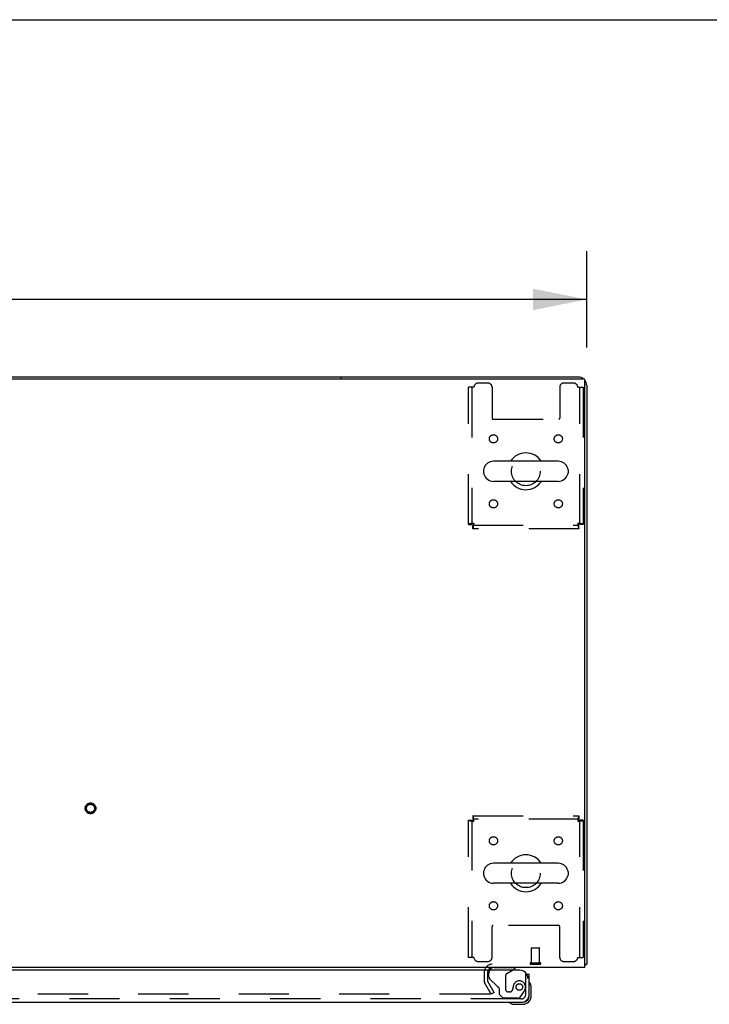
# Model space of a CAD drawing. Header units: inches. Extents: x 0 to 278, y 0 to 180.
# Tile 77 of 84: x 118 to 139, y 150 to 180. Entities that reach past the tile are written whole.
import ezdxf

# ---------------------------------------------------------------- set-up
doc = ezdxf.new("R2010")
doc.units = ezdxf.units.IN
doc.header["$LTSCALE"] = 15.310625
doc.header["$MEASUREMENT"] = 0
doc.linetypes.add('HIDDEN', pattern=[0.2, 0.1, -0.1])
doc.layers.get('0').update_dxf_attribs({"linetype": 'CONTINUOUS'})
for name, color, linetype in [('DEFAULT_2', 8, 'HIDDEN'), ('DIMENSIONS', 7, 'CONTINUOUS'), ('RIGHTHAND_DOOR_ASSEMBLY', 7, 'CONTINUOUS')]:
    doc.layers.add(name, color=color, linetype=linetype)
doc.styles.get("Standard").update_dxf_attribs({"font": 'arial.ttf'})
doc.dimstyles.new('DIMSTYLE_1', dxfattribs={"dimtxt": 1.228125, "dimasz": 1.6375, "dimexe": 0.09, "dimexo": 0.07, "dimgap": 0.0375, "dimtad": 0, "dimtih": 1, "dimtoh": 1, "dimzin": 4, "dimdsep": 46, "dimtxsty": 'Standard', "dimblk": '_FILLED', "dimblk1": '_FILLED', "dimblk2": '_FILLED', "dimcen": 0.09, "dimadec": 3, "dimazin": 1, "dimtfac": 1, "dimtdec": 3, "dimtofl": 0, "dimtmove": 0, "dimatfit": 3, "dimldrblk": '_FILLED', "dimfxl": 0, "dimtolj": 1, "dimtzin": 4, "dimarcsym": 0})

# ---------------------------------------------------------------- blocks, each defined once
blk = doc.blocks.new('_FILLED')
at = {"color": 0, "linetype": 'ByBlock'}
blk.add_solid([(0, 0), (-1, 0.2), (-1, -0.2)], dxfattribs=at)
blk = doc.blocks.new('*D1')
at = {"layer": 'DIMENSIONS', "color": 2, "linetype": 'Continuous'}
for p, q in [((57.697, 170.137), (57.697, 173.074)), ((135.447, 170.137), (135.447, 173.074)), ((57.697, 171.6), (93.812, 171.6)), ((135.447, 171.6), (99.332, 171.6))]:
    blk.add_line(p, q, dxfattribs=at)
at = {"layer": 'DIMENSIONS', "color": 2, "linetype": 'Continuous', "xscale": 1.6375, "yscale": 1.6375, "zscale": 1.6375, "rotation": 180}
blk.add_blockref('_FILLED', (57.697, 171.6), dxfattribs=at)
at = {"layer": 'DIMENSIONS', "color": 2, "linetype": 'Continuous', "xscale": 1.6375, "yscale": 1.6375, "zscale": 1.6375}
blk.add_blockref('_FILLED', (135.447, 171.6), dxfattribs=at)
at = {"layer": 'DIMENSIONS', "color": 2, "linetype": 'Continuous', "insert": (96.572, 172.214), "char_height": 1.2281, "width": 4.29159, "attachment_point": 2, "line_spacing_factor": 0.9}
blk.add_mtext('77.75', dxfattribs=at)

msp = doc.modelspace()

# ---------------------------------------------------------------- linework, layer by layer
at = {"color": 7, "linetype": 'Continuous'}
for p, q in [((0, 180.125), (278.375, 180.125)), ((65.197, 169.237), (127.947, 169.237)), ((127.947, 169.237), (127.947, 169.185)), ((134.58, 166.668), (132.605, 166.668)), ((132.305, 166.406), (132.305, 166.318)), ((134.88, 166.406), (134.88, 166.318)), ((134.58, 166.056), (132.605, 166.056)), ((134.58, 154.418), (132.605, 154.418)), ((132.305, 154.156), (132.305, 154.068)), ((134.88, 154.156), (134.88, 154.068)), ((134.58, 153.806), (132.605, 153.806)), ((135.395, 151.341), (135.447, 151.341))]:
    msp.add_line(p, q, dxfattribs=at)
at = {"color": 3, "linetype": 'Continuous'}
for p, q in [((127.947, 169.237), (135.2, 169.237)), ((57.809, 169.185), (135.335, 169.185)), ((135.395, 151.237), (135.395, 169.125)), ((135.447, 168.99), (135.447, 151.341)), ((135.395, 151.237), (57.749, 151.237))]:
    msp.add_line(p, q, dxfattribs=at)
for points in [[(135.395, 151.321), (135.395, 151.321), (135.399, 151.322), (135.403, 151.323), (135.407, 151.324), (135.411, 151.325)], [(135.411, 151.325), (135.419, 151.327), (135.423, 151.327), (135.426, 151.328), (135.429, 151.329), (135.432, 151.33), (135.435, 151.33), (135.438, 151.331), (135.44, 151.332), (135.442, 151.333), (135.443, 151.334), (135.445, 151.335), (135.446, 151.337), (135.446, 151.338), (135.447, 151.339), (135.447, 151.341)]]:
    msp.add_lwpolyline(points, dxfattribs=at)
for centre, radius, start, end in [((135.2, 168.99), 0.246, 50.5601, 90), ((135.335, 169.125), 0.06, 0, 90), ((135.2, 168.99), 0.246, 0, 39.4399), ((132.568, 151.094), 0.142, 90, 153.5334)]:
    msp.add_arc(centre, radius, start, end, dxfattribs=at)
at = {"color": 7, "linetype": 'Continuous'}
for centre, radius, start, end in [((133.593, 166.362), 0.562, 32.9567, 147.0433), ((132.605, 166.362), 0.306, 90, 164.3697), ((134.58, 166.362), 0.306, 15.6303, 90), ((132.449, 166.406), 0.144, 164.3697, 180), ((132.449, 166.318), 0.144, 180, 195.6303), ((132.605, 166.362), 0.306, 195.6303, 270), ((134.58, 166.362), 0.306, 270, 344.3697), ((134.737, 166.406), 0.144, 0, 15.6303), ((134.737, 166.318), 0.144, 344.3697, 360), ((133.593, 166.362), 0.562, 212.956, 327.044), ((133.593, 154.112), 0.562, 32.9567, 147.0433), ((132.605, 154.112), 0.306, 90, 164.3697), ((134.58, 154.112), 0.306, 15.6303, 90), ((132.449, 154.156), 0.144, 164.3697, 180), ((132.449, 154.068), 0.144, 180, 195.6303), ((132.605, 154.112), 0.306, 195.6303, 270), ((134.58, 154.112), 0.306, 270, 344.3697), ((134.737, 154.156), 0.144, 0, 15.6303), ((134.737, 154.068), 0.144, 344.3697, 360), ((133.593, 154.112), 0.562, 212.956, 327.044)]:
    msp.add_arc(centre, radius, start, end, dxfattribs=at)
at = {"layer": 'DEFAULT_2', "color": 8, "linetype": 'HIDDEN'}
for p, q in [((132.437, 169.049), (132.135, 169.049)), ((135.051, 169.049), (134.749, 169.049)), ((132.01, 168.924), (131.843, 168.924)), ((131.843, 164.746), (131.843, 168.924)), ((131.947, 168.924), (131.947, 164.746)), ((132.562, 168.924), (132.562, 167.979)), ((134.624, 168.924), (134.624, 167.979)), ((135.176, 168.924), (135.343, 168.924)), ((135.239, 164.746), (135.239, 168.924)), ((135.343, 168.924), (135.343, 164.746)), ((132.592, 167.949), (134.594, 167.949)), ((131.843, 164.746), (131.947, 164.746)), ((135.343, 164.746), (135.239, 164.746)), ((131.977, 164.716), (135.209, 164.716)), ((131.977, 164.612), (131.977, 164.716)), ((135.209, 164.612), (131.977, 164.612)), ((135.209, 164.612), (135.209, 164.716)), ((131.977, 155.862), (135.209, 155.862)), ((131.977, 155.862), (131.977, 155.758)), ((135.209, 155.758), (131.977, 155.758)), ((135.209, 155.862), (135.209, 155.758)), ((131.843, 155.728), (131.947, 155.728)), ((131.843, 151.549), (131.843, 155.728)), ((131.947, 155.728), (131.947, 151.549)), ((135.343, 155.728), (135.239, 155.728)), ((135.239, 151.549), (135.239, 155.728)), ((135.343, 155.728), (135.343, 151.549)), ((132.562, 151.549), (132.562, 152.494)), ((134.594, 152.524), (132.592, 152.524)), ((134.624, 151.549), (134.624, 152.494)), ((133.77, 151.841), (133.998, 151.841)), ((132.01, 151.549), (131.843, 151.549)), ((133.76, 151.384), (133.76, 151.831)), ((134.008, 151.384), (134.008, 151.831)), ((135.176, 151.549), (135.343, 151.549)), ((132.135, 151.424), (132.437, 151.424)), ((133.742, 151.384), (134.026, 151.384)), ((133.742, 151.341), (134.026, 151.341)), ((134.749, 151.424), (135.051, 151.424)), ((132.322, 151.094), (132.322, 150.833)), ((132.426, 151.094), (132.426, 150.833)), ((132.536, 150.424), (132.34, 150.764)), ((132.626, 150.476), (132.43, 150.816)), ((132.49, 150.424), (98.04, 150.424)), ((132.626, 150.476), (132.536, 150.424))]:
    msp.add_line(p, q, dxfattribs=at)
for points in [[(132.01, 164.779), (131.991, 164.776), (131.973, 164.774), (131.955, 164.772), (131.937, 164.769), (131.921, 164.767), (131.906, 164.765), (131.892, 164.762), (131.879, 164.76), (131.868, 164.758), (131.859, 164.755), (131.852, 164.753), (131.847, 164.751), (131.844, 164.748), (131.843, 164.746)], [(132.01, 164.779), (132.003, 164.776), (131.996, 164.774), (131.989, 164.772), (131.982, 164.769), (131.976, 164.767), (131.971, 164.765), (131.965, 164.762), (131.961, 164.76), (131.956, 164.758), (131.953, 164.755), (131.95, 164.753), (131.948, 164.751), (131.947, 164.748), (131.947, 164.746)], [(131.977, 164.716), (131.979, 164.716), (131.982, 164.717), (131.984, 164.719), (131.986, 164.722), (131.989, 164.725), (131.991, 164.73), (131.993, 164.734), (131.996, 164.74), (131.998, 164.745), (132, 164.751), (132.003, 164.758), (132.005, 164.765), (132.007, 164.772), (132.01, 164.779)], [(131.977, 164.612), (131.979, 164.613), (131.982, 164.616), (131.984, 164.621), (131.986, 164.628), (131.989, 164.637), (131.991, 164.648), (131.993, 164.661), (131.996, 164.675), (131.998, 164.69), (132, 164.706), (132.003, 164.724), (132.005, 164.742), (132.007, 164.76), (132.01, 164.779)], [(135.343, 164.746), (135.342, 164.748), (135.339, 164.751), (135.333, 164.753), (135.326, 164.755), (135.317, 164.758), (135.306, 164.76), (135.294, 164.762), (135.28, 164.765), (135.265, 164.767), (135.248, 164.769), (135.231, 164.772), (135.213, 164.774), (135.195, 164.776), (135.176, 164.779)], [(135.176, 164.779), (135.178, 164.772), (135.181, 164.765), (135.183, 164.758), (135.185, 164.751), (135.188, 164.745), (135.19, 164.74), (135.192, 164.734), (135.195, 164.73), (135.197, 164.725), (135.199, 164.722), (135.202, 164.719), (135.204, 164.717), (135.206, 164.716), (135.209, 164.716)], [(135.239, 164.746), (135.238, 164.748), (135.237, 164.751), (135.235, 164.753), (135.233, 164.755), (135.229, 164.758), (135.225, 164.76), (135.22, 164.762), (135.215, 164.765), (135.209, 164.767), (135.203, 164.769), (135.197, 164.772), (135.19, 164.774), (135.183, 164.776), (135.176, 164.779)], [(135.176, 164.779), (135.178, 164.76), (135.181, 164.742), (135.183, 164.724), (135.185, 164.706), (135.188, 164.69), (135.19, 164.675), (135.192, 164.661), (135.195, 164.648), (135.197, 164.637), (135.199, 164.628), (135.202, 164.621), (135.204, 164.616), (135.206, 164.613), (135.209, 164.612)], [(132.01, 155.695), (132.007, 155.714), (132.005, 155.732), (132.003, 155.75), (132, 155.767), (131.998, 155.784), (131.996, 155.799), (131.993, 155.813), (131.991, 155.825), (131.989, 155.836), (131.986, 155.845), (131.984, 155.852), (131.982, 155.858), (131.979, 155.861), (131.977, 155.862)], [(132.01, 155.695), (132.007, 155.702), (132.005, 155.709), (132.003, 155.716), (132, 155.722), (131.998, 155.728), (131.996, 155.734), (131.993, 155.739), (131.991, 155.744), (131.989, 155.748), (131.986, 155.752), (131.984, 155.754), (131.982, 155.756), (131.979, 155.757), (131.977, 155.758)], [(135.209, 155.862), (135.206, 155.861), (135.204, 155.858), (135.202, 155.852), (135.199, 155.845), (135.197, 155.836), (135.195, 155.825), (135.192, 155.813), (135.19, 155.799), (135.188, 155.784), (135.185, 155.767), (135.183, 155.75), (135.181, 155.732), (135.178, 155.714), (135.176, 155.695)], [(135.209, 155.758), (135.206, 155.757), (135.204, 155.756), (135.202, 155.754), (135.199, 155.752), (135.197, 155.748), (135.195, 155.744), (135.192, 155.739), (135.19, 155.734), (135.188, 155.728), (135.185, 155.722), (135.183, 155.716), (135.181, 155.709), (135.178, 155.702), (135.176, 155.695)], [(131.843, 155.728), (131.844, 155.725), (131.847, 155.723), (131.852, 155.721), (131.859, 155.718), (131.868, 155.716), (131.879, 155.714), (131.892, 155.711), (131.906, 155.709), (131.921, 155.707), (131.937, 155.704), (131.955, 155.702), (131.973, 155.7), (131.991, 155.697), (132.01, 155.695)], [(131.947, 155.728), (131.947, 155.725), (131.948, 155.723), (131.95, 155.721), (131.953, 155.718), (131.956, 155.716), (131.961, 155.714), (131.965, 155.711), (131.971, 155.709), (131.976, 155.707), (131.982, 155.704), (131.989, 155.702), (131.996, 155.7), (132.003, 155.697), (132.01, 155.695)], [(135.176, 155.695), (135.195, 155.697), (135.213, 155.7), (135.231, 155.702), (135.248, 155.704), (135.265, 155.707), (135.28, 155.709), (135.294, 155.711), (135.306, 155.714), (135.317, 155.716), (135.326, 155.718), (135.333, 155.721), (135.339, 155.723), (135.342, 155.725), (135.343, 155.728)], [(135.176, 155.695), (135.183, 155.697), (135.19, 155.7), (135.197, 155.702), (135.203, 155.704), (135.209, 155.707), (135.215, 155.709), (135.22, 155.711), (135.225, 155.714), (135.229, 155.716), (135.233, 155.718), (135.235, 155.721), (135.237, 155.723), (135.238, 155.725), (135.239, 155.728)], [(132.51, 150.442), (132.51, 150.44), (132.51, 150.438), (132.509, 150.436), (132.508, 150.434), (132.507, 150.432), (132.506, 150.431), (132.504, 150.429), (132.503, 150.428), (132.501, 150.427), (132.499, 150.426), (132.497, 150.425), (132.495, 150.425), (132.493, 150.424), (132.49, 150.424)], [(132.508, 150.449), (132.509, 150.448), (132.51, 150.446), (132.51, 150.444), (132.51, 150.442), (132.51, 150.442)]]:
    msp.add_lwpolyline(points, dxfattribs=at)
for centre, radius in [((132.603, 167.351), 0.125), ((134.582, 167.351), 0.125), ((133.593, 166.362), 0.438), ((132.603, 165.372), 0.125), ((134.582, 165.372), 0.125), ((120.315, 156.091), 0.164), ((120.315, 156.091), 0.124), ((132.603, 155.101), 0.125), ((134.582, 155.101), 0.125), ((133.593, 154.112), 0.438), ((132.603, 153.122), 0.125), ((134.582, 153.122), 0.125)]:
    msp.add_circle(centre, radius, dxfattribs=at)
for centre, radius, start, end in [((132.135, 168.924), 0.125, 90, 180), ((132.437, 168.924), 0.125, 0, 90), ((134.749, 168.924), 0.125, 90, 180), ((135.051, 168.924), 0.125, 0, 90), ((132.592, 167.979), 0.03, 180, 270), ((134.594, 167.979), 0.03, 270, 360), ((132.592, 152.494), 0.03, 90, 180), ((134.594, 152.494), 0.03, 0, 90), ((133.77, 151.831), 0.01, 90, 180), ((133.998, 151.831), 0.01, 0, 90), ((132.135, 151.549), 0.125, 180, 270), ((132.437, 151.549), 0.125, 270, 360), ((134.749, 151.549), 0.125, 180, 270), ((135.051, 151.549), 0.125, 270, 360), ((132.568, 151.094), 0.246, 90, 180), ((133.742, 151.362), 0.0215, 90, 270), ((134.026, 151.362), 0.0215, 270, 90), ((132.568, 151.094), 0.142, 153.5334, 180), ((132.459, 150.833), 0.137, 180, 210), ((132.459, 150.833), 0.033, 180, 210)]:
    msp.add_arc(centre, radius, start, end, dxfattribs=at)
at = {"layer": 'RIGHTHAND_DOOR_ASSEMBLY', "color": 8, "linetype": 'HIDDEN'}
for p, q in [((132.625, 151.237), (133.255, 151.237)), ((132.468, 150.957), (132.468, 151.08)), ((132.967, 150.973), (132.967, 150.594)), ((133.017, 151.06), (133.186, 151.158)), ((133.593, 151.033), (133.621, 151.033)), ((133.593, 150.425), (133.593, 151.033)), ((132.716, 150.667), (132.497, 150.887)), ((132.775, 150.609), (132.775, 150.43)), ((132.775, 150.43), (132.901, 150.304)), ((133.098, 150.496), (133.065, 150.496)), ((133.196, 150.594), (133.196, 150.582)), ((133.417, 150.337), (133.518, 150.482)), ((133.45, 150.283), (97.756, 150.283)), ((133.352, 150.304), (132.901, 150.304))]:
    msp.add_line(p, q, dxfattribs=at)
at = {"layer": 'RIGHTHAND_DOOR_ASSEMBLY', "color": 7, "linetype": 'Continuous'}
for p, q in [((133.255, 151.237), (133.255, 151.198)), ((133.186, 151.158), (133.255, 151.198)), ((133.621, 151.033), (133.697, 151.033)), ((133.757, 150.638), (133.754, 150.676)), ((133.757, 150.382), (133.757, 150.638)), ((133.697, 150.382), (133.697, 150.425)), ((133.2, 150.122), (133.237, 150.119)), ((133.237, 150.119), (133.494, 150.119)), ((133.45, 150.179), (133.494, 150.179))]:
    msp.add_line(p, q, dxfattribs=at)
at = {"layer": 'RIGHTHAND_DOOR_ASSEMBLY', "color": 3, "linetype": 'Continuous'}
for p, q in [((133.405, 151.158), (97.571, 151.158)), ((133.697, 150.425), (133.697, 151.033)), ((97.756, 150.179), (133.45, 150.179))]:
    msp.add_line(p, q, dxfattribs=at)
at = {"layer": 'RIGHTHAND_DOOR_ASSEMBLY', "color": 8, "linetype": 'HIDDEN'}
msp.add_circle((133.393, 150.646), 0.101, dxfattribs=at)
at = {"layer": 'RIGHTHAND_DOOR_ASSEMBLY', "color": 7, "linetype": 'Continuous'}
for centre, radius, start, end in [((132.625, 151.08), 0.157, 90, 150.1697), ((133.712, 150.759), 0.015, 96.3796, 180), ((133.708, 150.759), 0.015, 30.8899, 83.6204), ((133.507, 150.638), 0.25, 0, 30.8899), ((133.494, 150.382), 0.263, 270, 360), ((133.494, 150.382), 0.203, 270, 360), ((133.117, 150.164), 0.015, 90, 173.6204), ((133.117, 150.167), 0.015, 186.3796, 239.1101), ((133.237, 150.369), 0.25, 239.1101, 270)]:
    msp.add_arc(centre, radius, start, end, dxfattribs=at)
at = {"layer": 'RIGHTHAND_DOOR_ASSEMBLY', "color": 8, "linetype": 'HIDDEN'}
for centre, radius, start, end in [((132.625, 151.08), 0.157, 150.1697, 180), ((132.568, 150.957), 0.1, 180, 225), ((133.067, 150.973), 0.1, 120.092, 180), ((132.787, 150.738), 0.1, 225, 248.3904), ((132.736, 150.609), 0.039, 0, 68.3904), ((133.589, 150.582), 0.393, 162.0702, 178.3401), ((133.393, 150.646), 0.187, 343.1561, 162.1518), ((133.065, 150.594), 0.098, 180, 270), ((133.098, 150.594), 0.098, 270, 360), ((133.352, 150.383), 0.079, 270, 324.9), ((133.45, 150.425), 0.142, 270, 360), ((133.203, 150.703), 0.386, 324.9, 343.1561)]:
    msp.add_arc(centre, radius, start, end, dxfattribs=at)
at = {"layer": 'RIGHTHAND_DOOR_ASSEMBLY', "color": 3, "linetype": 'Continuous'}
for centre, radius, start, end in [((133.405, 150.908), 0.25, 0, 90), ((133.45, 150.425), 0.246, 270, 360)]:
    msp.add_arc(centre, radius, start, end, dxfattribs=at)

# ---------------------------------------------------------------- dimensions: what is measured, and where the dimension line sits
at = {"layer": 'DIMENSIONS', "color": 2, "linetype": 'Continuous'}
dim = msp.add_linear_dim(base=(57.697, 171.6), p1=(135.447, 173.144), p2=(57.697, 173.144), angle=180, dimstyle='DIMSTYLE_1', dxfattribs=at)
dim.commit()
dim.dimension.update_dxf_attribs({"geometry": '*D1', "text_midpoint": (96.576, 171.584), "dimtype": 160})

doc.saveas('drawing.dxf')
